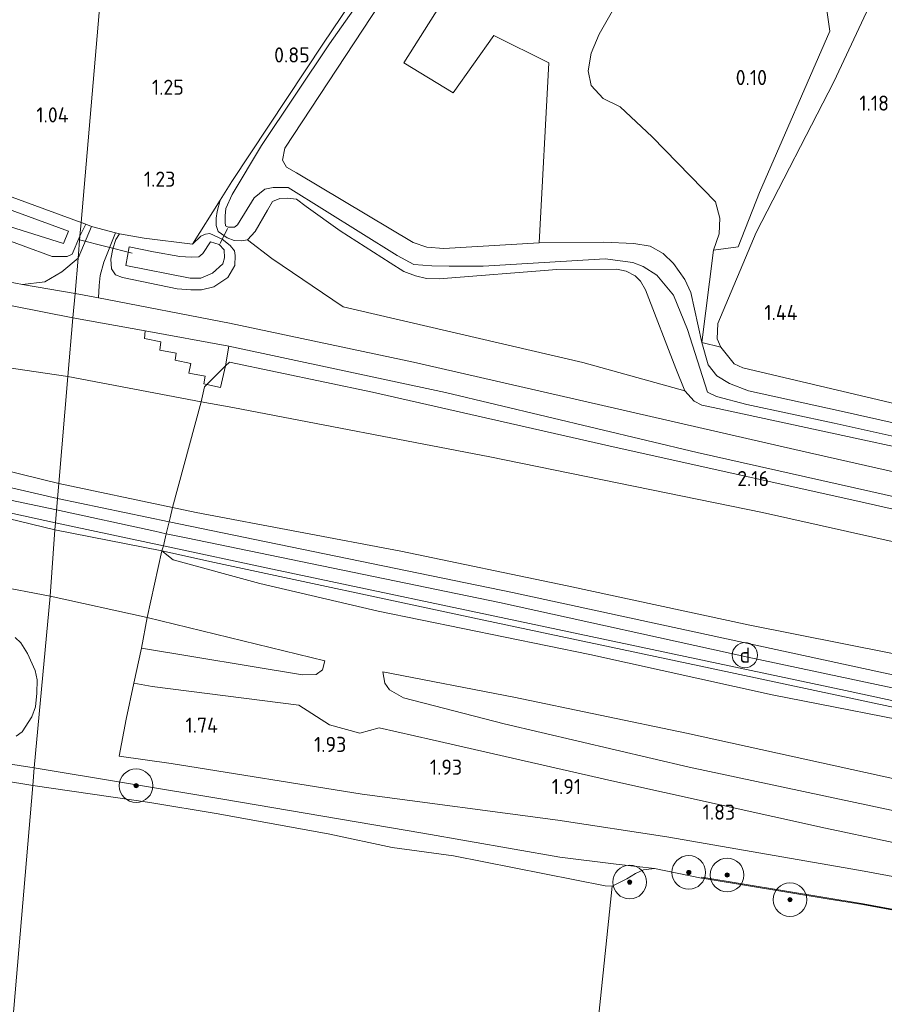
# Model space of a CAD drawing. Extents: x 126429 to 133038, y 413091 to 414846.
# Tile 135 of 256: x 128714 to 128817, y 413441 to 413558. Entities that reach past the tile are written whole.
import ezdxf
from ezdxf.enums import TextEntityAlignment as Align
from ezdxf.lldxf.tags import DXFTag

# ---------------------------------------------------------------- set-up
doc = ezdxf.new("R2010")
doc.units = 0
for name, color, linetype, lineweight in [('B-ME-BC-BETONVORM-GV', 50, 'Continuous', 18), ('B-ME-GR-BOOM-S', 90, 'Continuous', 25), ('B-ME-GR-BOUWLAND_AKKERBOUW-GV', 80, 'Continuous', 13), ('B-ME-GR-GRAS-GV', 60, 'Continuous', 13), ('B-ME-GR-RIET-GV', 120, 'Continuous', 13), ('B-ME-GW-TALUD_KRUIN-G', 90, 'Continuous', 18), ('B-ME-GW-TALUD_TEEN-G', 90, 'Continuous', 18), ('B-ME-IE-MEUBILAIR_DIJKPAAL-S', 7, 'Continuous', 25), ('B-ME-IE-TERREINAFSCHEIDING_DOORGANG-G', 210, 'Continuous', 18), ('B-ME-IE-TERREINAFSCHEIDING_KUNSTMATIG_HEKWERK-G', 20, 'IE-TERREINAFSCHEIDING-KUNSTMATIG', 18), ('B-ME-KW-KUNSTWERK_DUIKER-G', 170, 'Continuous', 18), ('B-ME-OB-BEKLEDING_STORTSTEEN-GV', 30, 'Continuous', 18), ('B-ME-OB-BESCHOEIING-GV', 7, 'Continuous', 18), ('B-ME-OB-OEVERVOORZIENING-G', 7, 'Continuous', 18), ('B-ME-OG-HOOGTEPUNT-S', 7, 'Continuous', 25), ('B-ME-OG-TERREIN_GROEN-GV', 7, 'Continuous', 18), ('B-ME-OG-WATER_KANAAL-GV', 120, 'Continuous', 18), ('B-ME-OG-WATER_RIVIER-GV', 130, 'Continuous', 18), ('B-ME-OG-WATER_SLOOT-G', 120, 'Continuous', 18), ('B-ME-OG-WATER_SLOOT-GV', 120, 'Continuous', 18), ('B-ME-VH-ONVERHARD-GV', 252, 'Continuous', 18), ('B-ME-VH-VERHARDING_ASFALT-GV', 252, 'Continuous', 18), ('B-ME-VH-VERHARDING_HALFVERHARDING-GV', 252, 'Continuous', 18), ('B-ME-WH-WINTERBED-G', 150, 'WH-WINTERBED', 18)]:
    doc.layers.add(name, color=color, linetype=linetype, lineweight=lineweight)
doc.styles.add('NLCS-ISO', font='NLCS-ISO.ttf')
doc.styles.add('NLCS-ISO-ANNOTATIVE-T18', font='NLCS-ISO.ttf', dxfattribs={"height": 1.8})
doc.styles.get("Standard").update_dxf_attribs({"font": 'arial.ttf'})
doc.linetypes.add('IE-TERREINAFSCHEIDING-KUNSTMATIG', pattern='A,4,[82,NLCS.SHX,S=0.75,R=90,X=0,Y=0],4,-2', length=10)
tags = doc.linetypes.add('WH-WINTERBED', pattern='A,6,-3.5,["WB",Standard,S=1.8,R=0,X=-1.5,Y=-0.9],-3.5,6,-3.5,6,-3.5,6,-3.5,6,-3.5', length=51).pattern_tags.tags
tags[6] = DXFTag(74, 10)

# ---------------------------------------------------------------- blocks, each defined once
blk = doc.blocks.new('SAL-HOOGTELABEL-SO')
at = {"color": 0, "linetype": 'ByBlock', "lineweight": -2, "style": 'NLCS-ISO-ANNOTATIVE-T18'}
blk.add_attdef('HOOGTE', text='', height=1.8, dxfattribs=at).set_placement((2.79, 0), align=Align.RIGHT)
blk = doc.blocks.new('SGR-BOOM_01-SO')
at = {"linetype": 'ByBlock', "lineweight": 18}
h = blk.add_hatch(color=0, dxfattribs=at)
h.dxf.hatch_style = 1
edge = h.paths.add_edge_path()
edge.add_arc((0, 0), 0.25, 0, 360)
at = {"color": 0, "linetype": 'ByBlock', "lineweight": 18}
for radius in [2, 0.25]:
    blk.add_circle((0, 0), radius, dxfattribs=at)
blk = doc.blocks.new('SIE-DIJKPAAL-SO')
at = {"color": 0, "linetype": 'ByBlock', "lineweight": 18}
blk.add_circle((0, 0), 1.5, dxfattribs=at)
at = {"color": 0, "linetype": 'ByBlock', "lineweight": 18, "style": 'NLCS-ISO'}
blk.add_text('d', height=1.8, dxfattribs=at).set_placement((0, 0), align=Align.MIDDLE_CENTER)

msp = doc.modelspace()

# ---------------------------------------------------------------- linework, layer by layer
at = {"layer": 'B-ME-BC-BETONVORM-GV'}
for points in [[(128738.372, 413516.762, 2.211), (128736.125, 413514.542, 2.336), (128735.777, 413514.628, 2.281), (128735.947, 413515.529, 2.301), (128734.015, 413515.901, 2.285), (128734.219, 413517.035, 2.277), (128732.37, 413517.443, 2.268), (128732.506, 413518.257, 2.252), (128730.533, 413518.638, 2.244), (128730.667, 413519.622, 2.145), (128728.71, 413520.025, 2.141), (128728.819, 413520.92, 1.959), (128738.75, 413519.108, 1.971)], [(128738.372, 413516.762, 2.211), (128737.762, 413514.172, 2.305), (128736.125, 413514.542, 2.336)]]:
    msp.add_polyline3d(points, close=True, dxfattribs=at)
at = {"layer": 'B-ME-GR-BOUWLAND_AKKERBOUW-GV'}
for points in [[(128735.333, 413698.934, 0.764), (128721.193, 413533.822, 0.994), (128697.185, 413542.604, 0.988), (128684.819, 413547.552, 0.776), (128675.397, 413550.766, 0.801), (128662.73, 413554.099, 0.826), (128654.272, 413556.423, 0.776), (128653.199, 413557.063, 0.738), (128655.253, 413568.497, 0.626)], [(128884.758, 413496.948, 1.067), (128873.766, 413499.24, 1.359), (128850.218, 413504.825, 1.415), (128820.857, 413511.578, 1.44), (128799.843, 413516.527, 1.407), (128798.81, 413517.002, 1.325), (128797.245, 413518.963, 1.102), (128796.817, 413519.965, 1.09), (128796.87, 413521.816, 1.127), (128801.428, 413532.603, 0.977), (128810.68, 413550.538, 0.752), (128816.354, 413562.658, 0.752)]]:
    msp.add_polyline3d(points, dxfattribs=at)
msp.add_polyline3d([(128737.707, 413536.447, 0.987), (128734.435, 413531.237, 1.122), (128728.696, 413531.96, 1.147), (128725.742, 413532.451, 1.234), (128725.277, 413532.576, 1.268), (128722.431, 413533.342, 1.377), (128721.754, 413533.615, 1.152), (128721.193, 413533.822, 0.994), (128735.333, 413698.934, 0.764), (128761.408, 413693.33, 1.087), (128763.615, 413692.847, 1.093), (128777.942, 413689.756, 0.684), (128779.076, 413678.89, 0.772), (128781.977, 413662.441, 0.609), (128784.249, 413654.992, 0.584), (128785.43, 413652.801, 0.609), (128789.29, 413645.002, 0.634), (128792.28, 413641.314, 0.572), (128796.451, 413635.51, 0.634), (128786.597, 413615.775, 0.534), (128774.948, 413594.492, 0.472), (128762.527, 413573.74, 0.609), (128749.991, 413555.147, 0.672), (128739.115, 413538.689, 0.959)], close=True, dxfattribs=at)
at = {"layer": 'B-ME-GR-GRAS-GV'}
for points in [[(128828.065, 413504.947, 1.697), (128803.858, 413510.185, 1.659), (128796.318, 413511.797, 1.684), (128794.982, 413512.09, 1.659), (128794.081, 413512.547, 1.597), (128792.975, 413513.771, 1.572), (128791.91, 413516.44, 1.472), (128788.297, 413525.805, 1.147), (128787.693, 413526.838, 1.097), (128787.051, 413527.465, 1.047), (128786.001, 413528.003, 1.072), (128784.892, 413528.263, 0.934), (128777.735, 413528.215, 0.847), (128763.774, 413527.094, 1.347), (128762.253, 413527.138, 1.384), (128760.942, 413527.455, 1.384), (128759.562, 413527.977, 1.422), (128757.917, 413529.014, 1.409), (128751.988, 413532.812, 1.234), (128747.935, 413535.695, 1.159), (128746.793, 413536.565, 1.097), (128745.756, 413536.696, 1.059), (128744.816, 413536.647, 1.047), (128743.944, 413536.317, 1.022), (128743.355, 413535.268, 1.159), (128741.887, 413532.722, 1.272), (128740.971, 413531.759, 1.284), (128740.282, 413531.627, 1.147), (128739.369, 413531.653, 1.097), (128738.542, 413531.981, 0.897), (128737.473, 413532.748, 0.859), (128737.24, 413533.465, 0.834), (128737.239, 413534.328, 0.847), (128737.363, 413535.111, 0.972), (128737.707, 413536.447, 0.987), (128739.115, 413538.689, 0.959), (128749.991, 413555.147, 0.672), (128762.527, 413573.74, 0.609)], [(128655.253, 413568.497, 0.626), (128653.199, 413557.063, 0.738), (128654.272, 413556.423, 0.776), (128662.73, 413554.099, 0.826), (128675.397, 413550.766, 0.801), (128684.819, 413547.552, 0.776), (128697.185, 413542.604, 0.988), (128721.193, 413533.822, 0.994), (128721.052, 413532.177, 1.214), (128720.126, 413530.062, 1.389), (128719.534, 413529.775, 1.439), (128717.758, 413529.775, 1.539), (128710.802, 413532.284, 1.352), (128696.726, 413537.764, 1.064), (128684.045, 413543.228, 0.964), (128681.438, 413544.344, 0.939), (128676.272, 413545.583, 0.989), (128671.58, 413546.867, 0.988), (128665.996, 413548.575, 0.863), (128655.262, 413551.168, 0.913), (128641.89, 413554.648, 0.876), (128632.153, 413557.516, 0.788), (128623.191, 413559.981, 0.763)], [(128760.698, 413569.251, 0.309), (128750.724, 413555.05, 0.309), (128742.638, 413542.977, 0.309), (128739.147, 413537.14, 0.309), (128738.388, 413535.462, 0.309), (128738.338, 413534.601, 0.309), (128738.317, 413533.865, 0.309), (128738.354, 413533.408, 0.309), (128738.68, 413533.271, 0.309), (128739.441, 413533.249, 0.309), (128739.779, 413533.544, 0.309), (128741.749, 413536.761, 0.309), (128743.022, 413537.79, 0.309), (128744.017, 413537.989, 0.309), (128744.905, 413537.989, 0.309), (128745.793, 413537.964, 0.309), (128758.779, 413529.877, 0.309), (128760.753, 413528.83, 0.309), (128762.879, 413528.642, 0.309), (128764.959, 413528.608, 0.309), (128768.993, 413528.619, 0.309), (128783.506, 413529.47, 0.309), (128786.793, 413529.071, 0.309), (128787.996, 413528.58, 0.309), (128789.616, 413527.544, 0.309), (128791.602, 413525.152, 0.309), (128793.261, 413521.07, 0.309), (128795.661, 413513.643, 0.309), (128796.711, 413513.105, 0.309), (128800.337, 413512.164, 0.309), (128810.727, 413509.937, 0.309), (128822.828, 413507.254, 0.309)], [(128712.672, 413533.349, -0.433), (128719.109, 413531.312, -0.433), (128719.684, 413532.767, -0.433), (128708.51, 413536.843, -0.433)], [(128833.529, 413500.572, 1.84), (128807.801, 413506.413, 1.774), (128806.042, 413506.814, 1.774), (128783.218, 413512.027, 1.774), (128760.71, 413517.216, 1.774), (128738.833, 413521.851, 1.807), (128723.257, 413524.832, 1.927), (128723.332, 413526.304, 1.922), (128723.468, 413527.493, 1.809), (128723.895, 413529.104, 1.609), (128725.277, 413532.576, 1.268), (128725.742, 413532.451, 1.234), (128725.317, 413531.778, 1.347), (128724.981, 413530.697, 1.447), (128724.743, 413529.46, 1.509), (128724.81, 413528.291, 1.634), (128725.298, 413527.592, 1.684), (128726.1, 413527.265, 1.659), (128732.608, 413525.936, 1.572), (128734.228, 413525.813, 1.547), (128735.497, 413525.802, 1.597), (128736.979, 413526.165, 1.572), (128738.634, 413527.259, 1.534), (128739.462, 413528.682, 1.409), (128739.497, 413529.899, 1.184), (128739.411, 413530.459, 1.097), (128738.921, 413531.057, 0.984), (128737.979, 413531.82, 0.834), (128736.501, 413532.497, 0.759), (128735.966, 413532.411, 1.009), (128735.427, 413532.198, 1.084), (128734.435, 413531.237, 1.122), (128737.707, 413536.447, 0.987), (128737.363, 413535.111, 0.972), (128737.239, 413534.328, 0.847), (128737.24, 413533.465, 0.834), (128737.473, 413532.748, 0.859), (128738.542, 413531.981, 0.897), (128739.369, 413531.653, 1.097), (128740.282, 413531.627, 1.147), (128740.971, 413531.759, 1.284), (128743.856, 413529.511, 1.447), (128752.343, 413523.761, 1.572), (128780.829, 413517.167, 1.572), (128792.975, 413513.771, 1.572), (128794.081, 413512.547, 1.597), (128794.982, 413512.09, 1.659), (128796.318, 413511.797, 1.684), (128803.858, 413510.185, 1.659), (128828.065, 413504.947, 1.697)], [(128710.802, 413532.284, 1.352), (128717.758, 413529.775, 1.539), (128719.534, 413529.775, 1.439), (128720.126, 413530.062, 1.389), (128721.052, 413532.177, 1.214), (128720.829, 413529.571, 1.495), (128718.894, 413527.933, 1.729), (128716.882, 413526.759, 1.778), (128714.245, 413526.424, 1.908), (128701.722, 413528.816, 1.979)], [(128706.15, 413525.234, 2.058), (128720.222, 413522.488, 1.949), (128719.623, 413515.486, 2.623), (128695.348, 413519.067, 2.712)], [(128899.066, 413481.816, 1.988), (128875.2, 413486.866, 1.984), (128842.421, 413494.135, 2.087), (128814.403, 413500.478, 2.206), (128783.933, 413507.255, 2.206), (128755.842, 413513.615, 2.215), (128738.824, 413517.209, 2.186), (128738.372, 413516.762, 2.211), (128738.75, 413519.108, 1.971), (128764.51, 413513.574, 1.963), (128794.43, 413506.473, 2.029), (128827.959, 413498.909, 1.996), (128856.587, 413492.598, 1.939), (128887.601, 413485.884, 1.889)], [(128850.932, 413502.538, 0.309), (128811.554, 413511.359, 0.309), (128800.537, 413513.807, 0.309), (128798.278, 413514.659, 0.309), (128796.782, 413515.59, 0.309), (128795.753, 413516.863, 0.309), (128794.993, 413519.549, 0.309), (128797.245, 413518.963, 1.102), (128798.81, 413517.002, 1.325), (128799.843, 413516.527, 1.407), (128820.857, 413511.578, 1.44)], [(128903.488, 413477.176, 2.211), (128870.829, 413484.354, 2.202), (128839.236, 413491.05, 2.314), (128802.196, 413499.338, 2.318), (128769.797, 413505.946, 2.293), (128739.213, 413511.803, 2.659), (128735.451, 413512.496, 2.628), (128735.863, 413514.283, 2.351), (128736.125, 413514.542, 2.336), (128737.762, 413514.172, 2.305), (128738.372, 413516.762, 2.211), (128738.824, 413517.209, 2.186), (128755.842, 413513.615, 2.215), (128783.933, 413507.255, 2.206), (128814.403, 413500.478, 2.206), (128842.421, 413494.135, 2.087), (128875.2, 413486.866, 1.984), (128899.066, 413481.816, 1.988)], [(128898.526, 413465.217, 5.831), (128873.329, 413470.505, 5.892), (128847.462, 413476.069, 5.833), (128822.848, 413481.531, 5.975), (128800.683, 413485.914, 6.154), (128778.994, 413490.602, 6.117), (128759.194, 413494.716, 6.043), (128734.876, 413499.322, 6.17), (128732.069, 413499.913, 6.17), (128735.451, 413512.496, 2.628), (128739.213, 413511.803, 2.659), (128769.797, 413505.946, 2.293), (128802.196, 413499.338, 2.318), (128839.236, 413491.05, 2.314), (128870.829, 413484.354, 2.202), (128903.488, 413477.176, 2.211)], [(128698.326, 413507.718, 5.984), (128718.533, 413502.761, 6.169), (128718.381, 413500.985, 6.239), (128704.502, 413504.183, 6.16)], [(128700.899, 413501.874, 6.099), (128718.134, 413498.107, 6.206), (128718.0653, 413497.2455, 6.206), (128709.6897, 413499.2646, 6.3605)], [(128709.6897, 413499.2646, 6.3605), (128718.0653, 413497.2455, 6.206), (128717.531, 413489.364, 3.536), (128710.868, 413490.622, 3.386)], [(128912.91, 413460.022, 6.166), (128874.603, 413467.866, 6.133), (128842.721, 413474.584, 6.216), (128808.55, 413482.007, 6.253), (128772.466, 413489.795, 6.339), (128741.835, 413496.093, 6.323), (128731.666, 413498.214, 6.287), (128731.783, 413498.683, 6.249), (128732.069, 413499.913, 6.17), (128734.876, 413499.322, 6.17), (128759.194, 413494.716, 6.043), (128778.994, 413490.602, 6.117), (128800.683, 413485.914, 6.154), (128822.848, 413481.531, 5.975), (128847.462, 413476.069, 5.833), (128873.329, 413470.505, 5.892), (128898.526, 413465.217, 5.831)], [(128839.652, 413455.422, 1.712), (128809.67, 413461.763, 1.946), (128784.292, 413467.397, 2.045), (128762.918, 413472.28, 2.074), (128756.626, 413473.714, 2.063), (128754.319, 413473.088, 2.059), (128750.719, 413474.062, 2.054), (128747.09, 413476.402, 2.082), (128729.645, 413478.633, 1.878), (128727.465, 413479.032, 1.853), (128728.364, 413483.166, 3.073), (128747.505, 413480.002, 3.461), (128749.156, 413480.056, 3.311), (128749.883, 413480.619, 3.361), (128750.1557, 413481.6921, 3.4738), (128729.054, 413486.851, 3.536), (128730.805, 413494.742, 6.303), (128732.13, 413493.703, 6.149), (128742.427, 413490.895, 6.036), (128756.516, 413487.572, 5.874), (128781.651, 413482.432, 5.924), (128803.354, 413477.622, 5.886), (128823.979, 413473.575, 5.899)], [(128882.599, 413462.473, 6.175), (128854.554, 413468.31, 6.278), (128826.786, 413474.223, 6.253), (128795.987, 413480.796, 6.335), (128767.771, 413486.776, 6.389), (128737.057, 413493.376, 6.327), (128730.805, 413494.742, 6.303), (128730.977, 413495.365, 6.244), (128743.948, 413492.596, 6.282), (128776.576, 413485.688, 6.257), (128812.082, 413478.158, 6.232), (128846.742, 413470.656, 6.228), (128879.204, 413463.633, 6.129), (128912.689, 413456.717, 6.026)], [(128893.077, 413458.957, 5.824), (128872.374, 413462.934, 5.824), (128846.982, 413468.629, 5.924), (128823.979, 413473.575, 5.899), (128803.354, 413477.622, 5.886), (128781.651, 413482.432, 5.924), (128756.516, 413487.572, 5.874), (128742.427, 413490.895, 6.036), (128732.13, 413493.703, 6.149), (128730.805, 413494.742, 6.303), (128737.057, 413493.376, 6.327), (128767.771, 413486.776, 6.389), (128795.987, 413480.796, 6.335), (128826.786, 413474.223, 6.253), (128854.554, 413468.31, 6.278), (128882.599, 413462.473, 6.175)], [(128710.868, 413490.622, 3.386), (128717.531, 413489.364, 3.536), (128715.624, 413468.934, 1.437), (128705.923, 413470.45, 1.511)], [(128830.664, 413449.74, 0.786), (128814.157, 413452.78, 0.786), (128794.965, 413455.94, 0.711), (128794.948, 413455.841, 0.7), (128789.358, 413456.993, 0.7), (128785.145, 413457.455, 1.341), (128784.814, 413457.492, 1.341), (128778.12, 413458.325, 1.419), (128761.82, 413461.173, 1.439), (128738.031, 413465.223, 1.444), (128715.624, 413468.934, 1.437), (128717.531, 413489.364, 3.536), (128729.054, 413486.851, 3.536), (128728.364, 413483.166, 3.073), (128727.465, 413479.032, 1.853), (128726.534, 413474.739, 1.593), (128725.703, 413470.325, 1.585), (128731.91, 413469.454, 1.49), (128754.621, 413465.801, 1.931), (128777.849, 413462.733, 1.737), (128790.826, 413460.755, 1.49), (128813.854, 413456.74, 1.564), (128839.977, 413451.887, 1.551)], [(128713.3401, 413484.4586, 3.036), (128714.0329, 413483.8338, 2.9505), (128714.8029, 413482.5664, 2.865), (128715.7393, 413480.5408, 2.713), (128715.9517, 413479.4143, 2.6465), (128715.9231, 413477.8335, 2.39), (128715.7708, 413476.1943, 2.2), (128715.3362, 413475.0219, 2.086), (128714.175, 413473.2357, 1.9625), (128713.4549, 413472.7108, 1.877)], [(128713.4549, 413472.7108, 1.877), (128714.175, 413473.2357, 1.9625), (128715.3362, 413475.0219, 2.086), (128715.7708, 413476.1943, 2.2), (128715.9231, 413477.8335, 2.39), (128715.9517, 413479.4143, 2.6465), (128715.7393, 413480.5408, 2.713), (128714.8029, 413482.5664, 2.865), (128714.0329, 413483.8338, 2.9505), (128713.3401, 413484.4586, 3.036)], [(128879.856, 413449.479, 2.548), (128849.323, 413456.789, 2.924), (128820.662, 413463.246, 2.995), (128793.49, 413469.035, 2.896), (128771.481, 413474.18, 2.932), (128759.527, 413477.294, 3.111), (128757.843, 413478.234, 3.161), (128757.287, 413479.037, 3.299), (128757.069, 413480.356, 3.411), (128772.62, 413477.345, 3.286), (128793.152, 413473.087, 3.344), (128818.044, 413467.611, 3.344), (128840.166, 413462.782, 3.509), (128871.463, 413456.041, 3.244), (128896.486, 413450.543, 3.087)], [(128896.486, 413450.543, 3.087), (128871.463, 413456.041, 3.244), (128840.166, 413462.782, 3.509), (128818.044, 413467.611, 3.344), (128793.152, 413473.087, 3.344), (128772.62, 413477.345, 3.286), (128757.069, 413480.356, 3.411), (128757.287, 413479.037, 3.299), (128757.843, 413478.234, 3.161), (128759.527, 413477.294, 3.111), (128771.481, 413474.18, 2.932), (128793.49, 413469.035, 2.896), (128820.662, 413463.246, 2.995), (128849.323, 413456.789, 2.924), (128879.856, 413449.479, 2.548)], [(128888.683, 413440.876, 1.391), (128862.693, 413446.741, 1.44), (128839.977, 413451.887, 1.551), (128813.854, 413456.74, 1.564), (128790.826, 413460.755, 1.49), (128777.849, 413462.733, 1.737), (128754.621, 413465.801, 1.931), (128731.91, 413469.454, 1.49), (128725.703, 413470.325, 1.585), (128726.534, 413474.739, 1.593), (128727.465, 413479.032, 1.853), (128729.645, 413478.633, 1.878), (128747.09, 413476.402, 2.082), (128750.719, 413474.062, 2.054), (128754.319, 413473.088, 2.059), (128756.626, 413473.714, 2.063), (128762.918, 413472.28, 2.074), (128784.292, 413467.397, 2.045), (128809.67, 413461.763, 1.946), (128839.652, 413455.422, 1.712), (128864.515, 413450.195, 1.634), (128887.54, 413444.876, 1.527)]]:
    msp.add_polyline3d(points, dxfattribs=at)
for points in [[(128719.623, 413515.486, 2.623), (128718.533, 413502.761, 6.169), (128698.326, 413507.718, 5.984), (128670.726, 413513.865, 5.779), (128640.621, 413521.225, 5.613), (128614.618, 413528.047, 5.69), (128586.617, 413534.893, 5.637), (128558.694, 413541.757, 5.782), (128565.045, 413540.83, 5.614), (128592.916, 413537.787, 4.569), (128624.435, 413532.564, 3.581), (128648.239, 413528.004, 3.089), (128666.119, 413524.168, 2.902), (128679.445, 413521.924, 2.941), (128695.348, 413519.067, 2.712)], [(128722.431, 413533.342, 1.377), (128720.829, 413529.571, 1.495), (128721.052, 413532.177, 1.214), (128721.754, 413533.615, 1.152)], [(128721.754, 413533.615, 1.152), (128721.052, 413532.177, 1.214), (128721.193, 413533.822, 0.994)], [(128737.979, 413531.82, 0.834), (128738.921, 413531.057, 0.984), (128739.411, 413530.459, 1.097), (128739.497, 413529.899, 1.184), (128739.462, 413528.682, 1.409), (128738.634, 413527.259, 1.534), (128736.979, 413526.165, 1.572), (128735.497, 413525.802, 1.597), (128734.228, 413525.813, 1.547), (128732.608, 413525.936, 1.572), (128726.1, 413527.265, 1.659), (128725.298, 413527.592, 1.684), (128724.81, 413528.291, 1.634), (128724.743, 413529.46, 1.509), (128724.981, 413530.697, 1.447), (128725.317, 413531.778, 1.347), (128725.742, 413532.451, 1.234), (128728.696, 413531.96, 1.147), (128734.435, 413531.237, 1.122), (128735.427, 413532.198, 1.084), (128735.966, 413532.411, 1.009), (128736.501, 413532.497, 0.759)], [(128736.575, 413531.53, 0.009), (128735.671, 413530.11, 0.009), (128735.178, 413529.718, 0.009), (128734.289, 413529.668, 0.009), (128732.922, 413529.783, 0.009), (128729.791, 413530.305, 0.009), (128726.89, 413530.896, 0.009), (128726.497, 413528.7, 0.009), (128734.166, 413527.185, 0.009), (128735.41, 413527.2, 0.009), (128736.797, 413527.794, 0.009), (128738.022, 413528.901, 0.009), (128738.22, 413529.606, 0.009), (128738.196, 413530.545, 0.009), (128737.606, 413531.196, 0.009)], [(128735.863, 413514.283, 2.351), (128735.451, 413512.496, 2.628), (128719.623, 413515.486, 2.623), (128720.222, 413522.488, 1.949), (128728.819, 413520.92, 1.959), (128728.71, 413520.025, 2.141), (128730.667, 413519.622, 2.145), (128730.533, 413518.638, 2.244), (128732.506, 413518.257, 2.252), (128732.37, 413517.443, 2.268), (128734.219, 413517.035, 2.277), (128734.015, 413515.901, 2.285), (128735.947, 413515.529, 2.301), (128735.777, 413514.628, 2.281), (128736.125, 413514.542, 2.336)], [(128735.451, 413512.496, 2.628), (128732.069, 413499.913, 6.17), (128718.533, 413502.761, 6.169), (128719.623, 413515.486, 2.623)], [(128731.783, 413498.683, 6.249), (128731.666, 413498.214, 6.287), (128718.381, 413500.985, 6.239), (128718.533, 413502.761, 6.169), (128732.069, 413499.913, 6.17)], [(128730.977, 413495.365, 6.244), (128730.805, 413494.742, 6.303), (128718.0653, 413497.2455, 6.206), (128718.134, 413498.107, 6.206)], [(128730.805, 413494.742, 6.303), (128729.054, 413486.851, 3.536), (128717.531, 413489.364, 3.536), (128718.0653, 413497.2455, 6.206)], [(128749.156, 413480.056, 3.311), (128747.505, 413480.002, 3.461), (128728.364, 413483.166, 3.073), (128729.054, 413486.851, 3.536), (128750.1557, 413481.6921, 3.4738), (128749.883, 413480.619, 3.361)]]:
    msp.add_polyline3d(points, close=True, dxfattribs=at)
at = {"layer": 'B-ME-GR-RIET-GV'}
for points in [[(128786.005, 413561.882, 0.247), (128782.797, 413556.215, 0.247), (128781.819, 413553.959, 0.247), (128781.454, 413551.864, 0.247), (128781.809, 413550.103, 0.247), (128783.262, 413548.564, 0.247), (128785.288, 413547.567, 0.247), (128789.068, 413544.008, 0.259), (128796.61, 413536.281, 0.247), (128797.111, 413534.312, 0.247), (128797.058, 413532.462, 0.247), (128796.367, 413530.503, 0.247), (128794.993, 413519.549, 0.309), (128793.692, 413525.473, 0.309), (128792.951, 413527.042, 0.309), (128791.635, 413528.932, 0.309), (128790.375, 413530.135, 0.309), (128788.852, 413530.991, 0.309), (128786.908, 413531.326, 0.309), (128783.309, 413531.455, 0.309), (128775.645, 413531.396, 0.309), (128776.792, 413552.781, 0.309), (128770.243, 413556.062, 0.309), (128765.438, 413549.247, 0.309), (128759.546, 413552.808, 0.309), (128768.647, 413567.208, 0.309)], [(128816.354, 413562.658, 0.752), (128810.68, 413550.538, 0.752), (128801.428, 413532.603, 0.977), (128796.87, 413521.816, 1.127), (128796.817, 413519.965, 1.09), (128797.245, 413518.963, 1.102), (128794.993, 413519.549, 0.309), (128796.367, 413530.503, 0.247), (128799.304, 413530.93, 0.247), (128801.834, 413537.381, 0.247), (128810.202, 413556.558, 0.247), (128809.023, 413564.884, 0.247)]]:
    msp.add_polyline3d(points, dxfattribs=at)
at = {"layer": 'B-ME-GW-TALUD_KRUIN-G'}
for points in [[(128797.245, 413518.963, 1.102), (128796.817, 413519.965, 1.09), (128796.87, 413521.816, 1.127), (128801.428, 413532.603, 0.977), (128810.68, 413550.538, 0.752), (128816.354, 413562.658, 0.752)], [(128531.7413, 413544.8617, 6.1748), (128533.9152, 413544.5796, 6.1748), (128535.216, 413544.5002, 6.115), (128537.7559, 413543.796, 6.169), (128541.7425, 413541.8154, 6.079), (128548.4615, 413539.1222, 6.041), (128554.9948, 413537.0432, 6.003), (128562.8078, 413535.0021, 5.876), (128571.0825, 413532.6563, 5.8675), (128584.1676, 413529.2748, 5.9185), (128597.9381, 413525.7199, 5.927), (128611.5802, 413522.2511, 5.944), (128624.3992, 413519.0153, 5.944), (128633.9934, 413516.4799, 5.9185), (128644.2516, 413513.8139, 5.893), (128657.4451, 413510.8393, 5.9695), (128669.846, 413507.9957, 6.1225), (128681.9687, 413505.3028, 6.199), (128696.7256, 413501.9594, 6.2075), (128709.6897, 413499.2646, 6.3605), (128718.0653, 413497.2455, 6.206)], [(128718.533, 413502.761, 6.169), (128698.326, 413507.718, 5.984), (128670.726, 413513.865, 5.779), (128640.621, 413521.225, 5.613), (128614.618, 413528.047, 5.69), (128586.617, 413534.893, 5.637), (128558.694, 413541.757, 5.782)], [(128718.533, 413502.761, 6.169), (128732.069, 413499.913, 6.17), (128734.876, 413499.322, 6.17), (128759.194, 413494.716, 6.043), (128778.994, 413490.602, 6.117), (128800.683, 413485.914, 6.154), (128822.848, 413481.531, 5.975), (128847.462, 413476.069, 5.833), (128873.329, 413470.505, 5.892), (128898.526, 413465.217, 5.831), (128927.902, 413459.323, 5.548), (128957.722, 413452.913, 5.628), (128984.74, 413446.832, 5.993), (129014.278, 413440.851, 5.915), (129046.47, 413434.083, 6.01), (129060.394, 413431.341, 6.047)], [(128718.0653, 413497.2455, 6.206), (128730.805, 413494.742, 6.303)], [(129059.754, 413425.421, 6.005), (129038.457, 413429.406, 5.955), (129029.677, 413431.048, 5.886), (129018.001, 413433.274, 5.874), (128999.861, 413437.221, 5.949), (128979.282, 413441.292, 5.861), (128960.219, 413445.195, 5.811), (128939.672, 413449.482, 5.761), (128914.458, 413454.496, 5.749), (128893.077, 413458.957, 5.824), (128872.374, 413462.934, 5.824), (128846.982, 413468.629, 5.924), (128823.979, 413473.575, 5.899), (128803.354, 413477.622, 5.886), (128781.651, 413482.432, 5.924), (128756.516, 413487.572, 5.874), (128742.427, 413490.895, 6.036), (128732.13, 413493.703, 6.149), (128730.805, 413494.742, 6.303)], [(128581.718, 413491.653, 1.933), (128620.429, 413485.765, 2.044), (128641.373, 413482.539, 2.04), (128646.633, 413481.287, 2.04), (128651.644, 413479.322, 1.886), (128654.478, 413477.611, 1.455), (128660.731, 413476.736, 1.443), (128668.106, 413475.705, 1.43), (128685.88, 413473.436, 1.469), (128700.9825, 413471.186, 1.5006), (128705.923, 413470.45, 1.511), (128715.624, 413468.934, 1.437)], [(128713.4549, 413472.7108, 1.877), (128714.175, 413473.2357, 1.9625), (128715.3362, 413475.0219, 2.086), (128715.7708, 413476.1943, 2.2), (128715.9231, 413477.8335, 2.39), (128715.9517, 413479.4143, 2.6465), (128715.7393, 413480.5408, 2.713), (128714.8029, 413482.5664, 2.865), (128714.0329, 413483.8338, 2.9505), (128713.3401, 413484.4586, 3.036)], [(128750.1557, 413481.6921, 3.4738), (128749.883, 413480.619, 3.361), (128749.156, 413480.056, 3.311), (128747.505, 413480.002, 3.461), (128728.364, 413483.166, 3.073)], [(128759.527, 413477.294, 3.111), (128757.843, 413478.234, 3.161), (128757.287, 413479.037, 3.299), (128757.069, 413480.356, 3.411)], [(128759.527, 413477.294, 3.111), (128771.481, 413474.18, 2.932), (128793.49, 413469.035, 2.896), (128820.662, 413463.246, 2.995), (128849.323, 413456.789, 2.924), (128879.856, 413449.479, 2.548), (128910.935, 413443.486, 2.712), (128940.054, 413438.321, 3.087), (128971.593, 413431.817, 3.329), (129001.553, 413426.134, 3.399), (129030.097, 413420.433, 3.627), (129058.646, 413414.929, 3.456)], [(128715.624, 413468.934, 1.437), (128738.031, 413465.223, 1.444), (128761.82, 413461.173, 1.439), (128778.12, 413458.325, 1.419), (128784.814, 413457.492, 1.341), (128785.145, 413457.455, 1.341), (128789.358, 413456.993, 0.7)]]:
    msp.add_polyline3d(points, dxfattribs=at)
at = {"layer": 'B-ME-GW-TALUD_TEEN-G'}
for points in [[(128786.005, 413561.882, 0.247), (128782.797, 413556.215, 0.247), (128781.819, 413553.959, 0.247), (128781.454, 413551.864, 0.247), (128781.809, 413550.103, 0.247), (128783.262, 413548.564, 0.247), (128785.288, 413547.567, 0.247), (128789.068, 413544.008, 0.259), (128796.61, 413536.281, 0.247), (128797.111, 413534.312, 0.247), (128797.058, 413532.462, 0.247), (128796.367, 413530.503, 0.247), (128794.993, 413519.549, 0.309)], [(128592.916, 413537.787, 4.569), (128624.435, 413532.564, 3.581), (128648.239, 413528.004, 3.089), (128666.119, 413524.168, 2.902), (128679.445, 413521.924, 2.941), (128695.348, 413519.067, 2.712), (128719.623, 413515.486, 2.623)], [(128597.078, 413517.263, 2.461), (128614.774, 413513.253, 2.348), (128630.053, 413509.007, 2.236), (128658.54, 413502.606, 2.673), (128670.569, 413500.052, 2.973), (128685.106, 413496.463, 3.223), (128698.214, 413493.498, 3.248), (128710.868, 413490.622, 3.386), (128717.531, 413489.364, 3.536)], [(129061.663, 413443.535, 1.926), (129028.803, 413450.175, 2.034), (129007.242, 413454.459, 2.258), (128987.037, 413458.305, 2.307), (128965.036, 413463.292, 2.182), (128943.502, 413468.205, 2.219), (128923.461, 413472.73, 2.221), (128903.488, 413477.176, 2.211), (128870.829, 413484.354, 2.202), (128839.236, 413491.05, 2.314), (128802.196, 413499.338, 2.318), (128769.797, 413505.946, 2.293), (128739.213, 413511.803, 2.659), (128735.451, 413512.496, 2.628), (128719.623, 413515.486, 2.623)], [(128750.1557, 413481.6921, 3.4738), (128729.054, 413486.851, 3.536), (128717.531, 413489.364, 3.536)], [(129058.952, 413419.005, 3.9), (129043.41, 413422.12, 3.838), (129022.528, 413426.145, 3.904), (128992.672, 413432.342, 3.761), (128968.667, 413436.397, 3.657), (128946.791, 413440.761, 3.558), (128924.599, 413445.204, 3.344), (128896.486, 413450.543, 3.087), (128871.463, 413456.041, 3.244), (128840.166, 413462.782, 3.509), (128818.044, 413467.611, 3.344), (128793.152, 413473.087, 3.344), (128772.62, 413477.345, 3.286), (128757.069, 413480.356, 3.411)], [(129057.924, 413409.141, 1.795), (129043.395, 413411.798, 1.651), (129020.192, 413417.121, 1.601), (128987.107, 413423.943, 1.572), (128962.432, 413428.833, 1.568), (128937.027, 413434.22, 1.564), (128911.029, 413440.13, 1.572), (128887.54, 413444.876, 1.527), (128864.515, 413450.195, 1.634), (128839.652, 413455.422, 1.712), (128809.67, 413461.763, 1.946), (128784.292, 413467.397, 2.045), (128762.918, 413472.28, 2.074), (128756.626, 413473.714, 2.063), (128754.319, 413473.088, 2.059), (128750.719, 413474.062, 2.054), (128747.09, 413476.402, 2.082), (128729.645, 413478.633, 1.878), (128727.465, 413479.032, 1.853)]]:
    msp.add_polyline3d(points, dxfattribs=at)
at = {"layer": 'B-ME-IE-TERREINAFSCHEIDING_DOORGANG-G'}
for points in [[(128725.742, 413532.451, 1.234), (128725.277, 413532.576, 1.268), (128722.431, 413533.342, 1.377)], [(128735.863, 413514.283, 2.351), (128736.125, 413514.542, 2.336), (128738.372, 413516.762, 2.211), (128738.824, 413517.209, 2.186)], [(128730.805, 413494.742, 6.303), (128730.977, 413495.365, 6.244), (128731.3241, 413496.8004, 6.2657), (128731.666, 413498.214, 6.287), (128731.783, 413498.683, 6.249)], [(128725.703, 413470.325, 1.585), (128726.534, 413474.739, 1.593)]]:
    msp.add_polyline3d(points, dxfattribs=at)
at = {"layer": 'B-ME-IE-TERREINAFSCHEIDING_KUNSTMATIG_HEKWERK-G'}
for points in [[(128737.707, 413536.447, 0.987), (128739.115, 413538.689, 0.959), (128749.991, 413555.147, 0.672), (128762.527, 413573.74, 0.609), (128774.948, 413594.492, 0.472), (128786.597, 413615.775, 0.534), (128796.451, 413635.51, 0.634), (128792.28, 413641.314, 0.572), (128789.29, 413645.002, 0.634), (128785.43, 413652.801, 0.609), (128784.249, 413654.992, 0.584), (128781.977, 413662.441, 0.609), (128779.076, 413678.89, 0.772), (128777.942, 413689.756, 0.684)], [(128655.253, 413568.497, 0.626), (128653.199, 413557.063, 0.738), (128654.272, 413556.423, 0.776), (128662.73, 413554.099, 0.826), (128675.397, 413550.766, 0.801), (128684.819, 413547.552, 0.776), (128697.185, 413542.604, 0.988), (128721.193, 413533.822, 0.994)], [(128734.435, 413531.237, 1.122), (128737.707, 413536.447, 0.987)], [(128721.754, 413533.615, 1.152), (128721.193, 413533.822, 0.994)], [(128721.754, 413533.615, 1.152), (128722.431, 413533.342, 1.377)], [(128725.742, 413532.451, 1.234), (128728.696, 413531.96, 1.147), (128734.435, 413531.237, 1.122)], [(128797.245, 413518.963, 1.102), (128798.81, 413517.002, 1.325), (128799.843, 413516.527, 1.407), (128820.857, 413511.578, 1.44), (128850.218, 413504.825, 1.415), (128873.766, 413499.24, 1.359)], [(128738.824, 413517.209, 2.186), (128755.842, 413513.615, 2.215), (128783.933, 413507.255, 2.206), (128814.403, 413500.478, 2.206), (128842.421, 413494.135, 2.087), (128875.2, 413486.866, 1.984), (128899.066, 413481.816, 1.988), (128922.509, 413476.722, 2.054), (128952.429, 413470.549, 2.054), (128977.82, 413465.525, 1.77), (129011.611, 413458.861, 1.749), (129037.77, 413453.889, 1.646), (129062.376, 413449.226, 1.63)], [(128731.783, 413498.683, 6.249), (128732.069, 413499.913, 6.17), (128735.451, 413512.496, 2.628), (128735.863, 413514.283, 2.351)], [(128728.364, 413483.166, 3.073), (128729.054, 413486.851, 3.536), (128730.805, 413494.742, 6.303)], [(129059.845, 413426.39, 6.269), (129042.176, 413429.973, 6.154), (129011.191, 413436.26, 6.121), (128977.224, 413443.093, 6.096), (128944.271, 413449.759, 6.026), (128913.472, 413455.967, 6.092), (128882.599, 413462.473, 6.175), (128854.554, 413468.31, 6.278), (128826.786, 413474.223, 6.253), (128795.987, 413480.796, 6.335), (128767.771, 413486.776, 6.389), (128737.057, 413493.376, 6.327), (128730.805, 413494.742, 6.303)], [(128727.465, 413479.032, 1.853), (128728.364, 413483.166, 3.073)], [(128726.534, 413474.739, 1.593), (128727.465, 413479.032, 1.853)], [(128725.703, 413470.325, 1.585), (128731.91, 413469.454, 1.49), (128754.621, 413465.801, 1.931), (128777.849, 413462.733, 1.737), (128790.826, 413460.755, 1.49), (128813.854, 413456.74, 1.564), (128839.977, 413451.887, 1.551), (128862.693, 413446.741, 1.44), (128888.683, 413440.876, 1.391), (128911.25, 413435.655, 1.531), (128931.097, 413431.28, 1.537), (128950.945, 413426.906, 1.543), (128987.806, 413419.4, 1.547), (129014.475, 413413.75, 1.481), (129026.085, 413411.417, 1.308), (129054.729, 413404.877, 1.383), (129057.379, 413404.14, 1.387)]]:
    msp.add_polyline3d(points, dxfattribs=at)
at = {"layer": 'B-ME-KW-KUNSTWERK_DUIKER-G'}
for points in [[(128738.599, 413533.096, 0.459), (128737.71, 413531.295, 0.209)], [(128727.28, 413530.168, -0.076), (128721.014, 413531.732, -0.29)]]:
    msp.add_polyline3d(points, dxfattribs=at)
at = {"layer": 'B-ME-OB-BEKLEDING_STORTSTEEN-GV'}
for points in [[(128668.106, 413475.705, 1.43), (128685.88, 413473.436, 1.469), (128700.9825, 413471.186, 1.5006), (128705.923, 413470.45, 1.511), (128715.624, 413468.934, 1.437), (128715.47, 413466.84, 0.7), (128698.111, 413469.698, 0.7), (128688.102, 413470.766, 0.7), (128678.278, 413472.248, 0.7), (128668.33, 413473.58, 0.7), (128665.246, 413473.504, 0.7), (128664.258, 413473.308, 0.7), (128663.024, 413473.587, 0.7), (128661.066, 413474.38, 0.7), (128659.046, 413474.682, 0.7), (128660.731, 413476.736, 1.443)], [(128786.073, 413455.752, 0.7), (128784.343, 413454.886, 0.7), (128783.5, 413454.908, 0.7), (128765.459, 413458.475, 0.7), (128758.169, 413459.491, 0.7), (128750.757, 413461.074, 0.7), (128737.482, 413463.465, 0.7), (128729.378, 413464.833, 0.7), (128715.47, 413466.84, 0.7), (128715.624, 413468.934, 1.437), (128738.031, 413465.223, 1.444), (128761.82, 413461.173, 1.439), (128778.12, 413458.325, 1.419), (128784.814, 413457.492, 1.341), (128785.145, 413457.455, 1.341), (128789.358, 413456.993, 0.7), (128788.039, 413456.827, 0.7), (128787.101, 413456.37, 0.7)]]:
    msp.add_polyline3d(points, close=True, dxfattribs=at)
at = {"layer": 'B-ME-OB-BESCHOEIING-GV'}
msp.add_polyline3d([(128883.356, 413437.657, 0.7), (128872.179, 413440.785, 0.7), (128863.528, 413442.934, 0.7), (128860.388, 413443.592, 0.7), (128849.565, 413445.862, 0.7), (128830.645, 413449.642, 0.7), (128814.14, 413452.682, 0.7), (128810.132, 413453.341, 0.7), (128795.5, 413455.75, 0.7), (128794.948, 413455.841, 0.7), (128794.965, 413455.94, 0.711), (128814.157, 413452.78, 0.786), (128830.664, 413449.74, 0.786), (128849.585, 413445.96, 0.778), (128863.55, 413443.031, 0.766), (128872.205, 413440.882, 0.719), (128883.383, 413437.753, 0.701)], dxfattribs=at)
at = {"layer": 'B-ME-OB-OEVERVOORZIENING-G'}
for points in [[(128715.47, 413466.84, 0.7), (128698.111, 413469.698, 0.7)], [(128794.948, 413455.841, 0.7), (128789.358, 413456.993, 0.7), (128788.039, 413456.827, 0.7), (128787.101, 413456.37, 0.7), (128786.073, 413455.752, 0.7), (128784.343, 413454.886, 0.7), (128783.5, 413454.908, 0.7), (128765.459, 413458.475, 0.7), (128758.169, 413459.491, 0.7), (128750.757, 413461.074, 0.7), (128737.482, 413463.465, 0.7), (128729.378, 413464.833, 0.7), (128715.47, 413466.84, 0.7)], [(129015.948, 413404.154, 0.7), (129015.814, 413403.747, 0.7), (129009.388, 413405.005, 0.7), (129006.891, 413405.153, 0.7), (129004.714, 413405.787, 0.7), (129002.973, 413406.547, 0.7), (128992.362, 413408.949, 0.7), (128975.667, 413412.574, 0.7), (128962.481, 413415.628, 0.7), (128947.259, 413419.326, 0.7), (128933.411, 413423.075, 0.7), (128915.459, 413428.377, 0.7), (128900.096, 413432.87, 0.7), (128883.356, 413437.657, 0.7), (128872.179, 413440.785, 0.7), (128863.528, 413442.934, 0.7), (128860.388, 413443.592, 0.7), (128849.565, 413445.862, 0.7), (128830.645, 413449.642, 0.7), (128814.14, 413452.682, 0.7), (128810.132, 413453.341, 0.7), (128795.5, 413455.75, 0.7), (128794.948, 413455.841, 0.7)]]:
    msp.add_polyline3d(points, dxfattribs=at)
at = {"layer": 'B-ME-OG-TERREIN_GROEN-GV'}
for points in [[(128782.208, 413568.784, 0.309), (128777.373, 413564.929, 0.309), (128768.647, 413567.208, 0.309), (128759.546, 413552.808, 0.309), (128765.438, 413549.247, 0.309), (128770.243, 413556.062, 0.309), (128776.792, 413552.781, 0.309), (128775.645, 413531.396, 0.309), (128764.309, 413530.707, 0.309), (128762.284, 413530.867, 0.309), (128760.676, 413531.421, 0.309), (128746.807, 413539.711, 0.309), (128745.608, 413540.379, 0.309), (128745.125, 413541.231, 0.309), (128745.394, 413542.644, 0.309), (128764.949, 413572.376, 0.309), (128770.409, 413581.852, 0.309), (128784.472, 413574.525, 0.309)], [(128804.334, 413566.658, 0.247), (128809.023, 413564.884, 0.247), (128810.202, 413556.558, 0.247), (128801.834, 413537.381, 0.247), (128799.304, 413530.93, 0.247), (128796.367, 413530.503, 0.247), (128797.058, 413532.462, 0.247), (128797.111, 413534.312, 0.247), (128796.61, 413536.281, 0.247), (128789.068, 413544.008, 0.259), (128785.288, 413547.567, 0.247), (128783.262, 413548.564, 0.247), (128781.809, 413550.103, 0.247), (128781.454, 413551.864, 0.247), (128781.819, 413553.959, 0.247), (128782.797, 413556.215, 0.247), (128786.005, 413561.882, 0.247), (128788.03, 413564.386, 0.247), (128790.805, 413565.575, 0.247), (128793.528, 413565.878, 0.247), (128796.268, 413565.849, 0.247), (128799.214, 413565.942, 0.247)], [(128762.253, 413527.138, 1.384), (128763.774, 413527.094, 1.347), (128777.735, 413528.215, 0.847), (128784.892, 413528.263, 0.934), (128786.001, 413528.003, 1.072), (128787.051, 413527.465, 1.047), (128787.693, 413526.838, 1.097), (128788.297, 413525.805, 1.147), (128791.91, 413516.44, 1.472), (128792.975, 413513.771, 1.572), (128780.829, 413517.167, 1.572), (128752.343, 413523.761, 1.572), (128743.856, 413529.511, 1.447), (128740.971, 413531.759, 1.284), (128741.887, 413532.722, 1.272), (128743.355, 413535.268, 1.159), (128743.944, 413536.317, 1.022), (128744.816, 413536.647, 1.047), (128745.756, 413536.696, 1.059), (128746.793, 413536.565, 1.097), (128747.935, 413535.695, 1.159), (128751.988, 413532.812, 1.234), (128757.917, 413529.014, 1.409), (128759.562, 413527.977, 1.422), (128760.942, 413527.455, 1.384)]]:
    msp.add_polyline3d(points, close=True, dxfattribs=at)
at = {"layer": 'B-ME-OG-WATER_KANAAL-GV'}
msp.add_polyline3d([(128896.7965, 413394.4533, 0.7), (128874.4149, 413399.4917, 0.7), (128862.0728, 413402.2187, 0.7), (128849.477, 413404.798, 0.7), (128836.0654, 413407.3225, 0.7), (128819.4232, 413410.3648, 0.7), (128804.4967, 413412.7382, 0.7), (128780.3278, 413416.3579, 0.7), (128784.343, 413454.886, 0.7), (128786.073, 413455.752, 0.7), (128787.101, 413456.37, 0.7), (128788.039, 413456.827, 0.7), (128789.358, 413456.993, 0.7), (128794.948, 413455.841, 0.7), (128795.5, 413455.75, 0.7), (128810.132, 413453.341, 0.7), (128814.14, 413452.682, 0.7), (128830.645, 413449.642, 0.7), (128849.565, 413445.862, 0.7), (128860.388, 413443.592, 0.7), (128863.528, 413442.934, 0.7), (128872.179, 413440.785, 0.7), (128883.356, 413437.657, 0.7)], dxfattribs=at)
at = {"layer": 'B-ME-OG-WATER_RIVIER-GV'}
for points in [[(128698.111, 413469.698, 0.7), (128715.47, 413466.84, 0.7), (128711.069, 413415.678, 0.7)], [(128711.069, 413415.678, 0.7), (128715.47, 413466.84, 0.7), (128729.378, 413464.833, 0.7), (128737.482, 413463.465, 0.7), (128750.757, 413461.074, 0.7), (128758.169, 413459.491, 0.7), (128765.459, 413458.475, 0.7), (128783.5, 413454.908, 0.7), (128784.343, 413454.886, 0.7), (128780.3278, 413416.3579, 0.7)]]:
    msp.add_polyline3d(points, dxfattribs=at)
at = {"layer": 'B-ME-OG-WATER_SLOOT-G'}
for points in [[(128721.052, 413532.177, 1.214), (128720.126, 413530.062, 1.389), (128719.534, 413529.775, 1.439), (128717.758, 413529.775, 1.539), (128710.802, 413532.284, 1.352), (128696.726, 413537.764, 1.064), (128684.045, 413543.228, 0.964), (128681.438, 413544.344, 0.939), (128676.272, 413545.583, 0.989), (128671.58, 413546.867, 0.988), (128665.996, 413548.575, 0.863), (128655.262, 413551.168, 0.913), (128641.89, 413554.648, 0.876), (128632.153, 413557.516, 0.788), (128623.191, 413559.981, 0.763), (128622.92, 413560.243, 0.763), (128622.842, 413561.057, 0.751), (128622.871, 413562.096, 0.776), (128623.206, 413563.152, 0.713), (128623.448, 413563.627, 0.713), (128623.963, 413563.892, 0.676), (128624.601, 413564, 0.726)], [(128737.707, 413536.447, 0.987), (128737.363, 413535.111, 0.972), (128737.239, 413534.328, 0.847), (128737.24, 413533.465, 0.834), (128737.473, 413532.748, 0.859), (128738.542, 413531.981, 0.897), (128739.369, 413531.653, 1.097), (128740.282, 413531.627, 1.147), (128740.971, 413531.759, 1.284), (128741.887, 413532.722, 1.272), (128743.355, 413535.268, 1.159), (128743.944, 413536.317, 1.022), (128744.816, 413536.647, 1.047), (128745.756, 413536.696, 1.059), (128746.793, 413536.565, 1.097), (128747.935, 413535.695, 1.159), (128751.988, 413532.812, 1.234), (128757.917, 413529.014, 1.409), (128759.562, 413527.977, 1.422), (128760.942, 413527.455, 1.384), (128762.253, 413527.138, 1.384), (128763.774, 413527.094, 1.347), (128777.735, 413528.215, 0.847), (128784.892, 413528.263, 0.934), (128786.001, 413528.003, 1.072), (128787.051, 413527.465, 1.047), (128787.693, 413526.838, 1.097), (128788.297, 413525.805, 1.147), (128791.91, 413516.44, 1.472), (128792.975, 413513.771, 1.572), (128794.081, 413512.547, 1.597), (128794.982, 413512.09, 1.659), (128796.318, 413511.797, 1.684), (128803.858, 413510.185, 1.659), (128828.065, 413504.947, 1.697)], [(128721.052, 413532.177, 1.214), (128721.754, 413533.615, 1.152)], [(128734.435, 413531.237, 1.122), (128735.427, 413532.198, 1.084), (128735.966, 413532.411, 1.009), (128736.501, 413532.497, 0.759), (128737.979, 413531.82, 0.834), (128738.921, 413531.057, 0.984), (128739.411, 413530.459, 1.097), (128739.497, 413529.899, 1.184), (128739.462, 413528.682, 1.409), (128738.634, 413527.259, 1.534), (128736.979, 413526.165, 1.572), (128735.497, 413525.802, 1.597), (128734.228, 413525.813, 1.547), (128732.608, 413525.936, 1.572), (128726.1, 413527.265, 1.659), (128725.298, 413527.592, 1.684), (128724.81, 413528.291, 1.634), (128724.743, 413529.46, 1.509), (128724.981, 413530.697, 1.447), (128725.317, 413531.778, 1.347), (128725.742, 413532.451, 1.234)]]:
    msp.add_polyline3d(points, dxfattribs=at)
at = {"layer": 'B-ME-OG-WATER_SLOOT-GV'}
for points in [[(128764.949, 413572.376, 0.309), (128745.394, 413542.644, 0.309), (128745.125, 413541.231, 0.309), (128745.608, 413540.379, 0.309), (128746.807, 413539.711, 0.309), (128760.676, 413531.421, 0.309), (128762.284, 413530.867, 0.309), (128764.309, 413530.707, 0.309), (128775.645, 413531.396, 0.309), (128783.309, 413531.455, 0.309), (128786.908, 413531.326, 0.309), (128788.852, 413530.991, 0.309), (128790.375, 413530.135, 0.309), (128791.635, 413528.932, 0.309), (128792.951, 413527.042, 0.309), (128793.692, 413525.473, 0.309), (128794.993, 413519.549, 0.309), (128795.753, 413516.863, 0.309), (128796.782, 413515.59, 0.309), (128798.278, 413514.659, 0.309), (128800.537, 413513.807, 0.309), (128811.554, 413511.359, 0.309), (128850.932, 413502.538, 0.309)], [(128822.828, 413507.254, 0.309), (128810.727, 413509.937, 0.309), (128800.337, 413512.164, 0.309), (128796.711, 413513.105, 0.309), (128795.661, 413513.643, 0.309), (128793.261, 413521.07, 0.309), (128791.602, 413525.152, 0.309), (128789.616, 413527.544, 0.309), (128787.996, 413528.58, 0.309), (128786.793, 413529.071, 0.309), (128783.506, 413529.47, 0.309), (128768.993, 413528.619, 0.309), (128764.959, 413528.608, 0.309), (128762.879, 413528.642, 0.309), (128760.753, 413528.83, 0.309), (128758.779, 413529.877, 0.309), (128745.793, 413537.964, 0.309), (128744.905, 413537.989, 0.309), (128744.017, 413537.989, 0.309), (128743.022, 413537.79, 0.309), (128741.749, 413536.761, 0.309), (128739.779, 413533.544, 0.309), (128739.441, 413533.249, 0.309), (128738.68, 413533.271, 0.309), (128738.354, 413533.408, 0.309), (128738.317, 413533.865, 0.309), (128738.338, 413534.601, 0.309), (128738.388, 413535.462, 0.309), (128739.147, 413537.14, 0.309), (128742.638, 413542.977, 0.309), (128750.724, 413555.05, 0.309), (128760.698, 413569.251, 0.309)], [(128708.51, 413536.843, -0.433), (128719.684, 413532.767, -0.433), (128719.109, 413531.312, -0.433), (128712.672, 413533.349, -0.433)]]:
    msp.add_polyline3d(points, dxfattribs=at)
msp.add_polyline3d([(128738.196, 413530.545, 0.009), (128738.22, 413529.606, 0.009), (128738.022, 413528.901, 0.009), (128736.797, 413527.794, 0.009), (128735.41, 413527.2, 0.009), (128734.166, 413527.185, 0.009), (128726.497, 413528.7, 0.009), (128726.89, 413530.896, 0.009), (128729.791, 413530.305, 0.009), (128732.922, 413529.783, 0.009), (128734.289, 413529.668, 0.009), (128735.178, 413529.718, 0.009), (128735.671, 413530.11, 0.009), (128736.575, 413531.53, 0.009), (128737.606, 413531.196, 0.009)], close=True, dxfattribs=at)
at = {"layer": 'B-ME-VH-ONVERHARD-GV'}
for points in [[(128723.332, 413526.304, 1.922), (128723.257, 413524.832, 1.927), (128720.469, 413525.366, 1.949), (128720.829, 413529.571, 1.495), (128722.431, 413533.342, 1.377), (128725.277, 413532.576, 1.268), (128723.895, 413529.104, 1.609), (128723.468, 413527.493, 1.809)], [(128720.829, 413529.571, 1.495), (128720.469, 413525.366, 1.949), (128714.245, 413526.424, 1.908), (128716.882, 413526.759, 1.778), (128718.894, 413527.933, 1.729)]]:
    msp.add_polyline3d(points, close=True, dxfattribs=at)
at = {"layer": 'B-ME-VH-VERHARDING_ASFALT-GV'}
for points in [[(128701.722, 413528.816, 1.979), (128714.245, 413526.424, 1.908), (128720.469, 413525.366, 1.949), (128720.222, 413522.488, 1.949), (128706.15, 413525.234, 2.058)], [(128887.601, 413485.884, 1.889), (128856.587, 413492.598, 1.939), (128827.959, 413498.909, 1.996), (128794.43, 413506.473, 2.029), (128764.51, 413513.574, 1.963), (128738.75, 413519.108, 1.971), (128728.819, 413520.92, 1.959), (128720.222, 413522.488, 1.949), (128720.469, 413525.366, 1.949), (128723.257, 413524.832, 1.927), (128738.833, 413521.851, 1.807), (128760.71, 413517.216, 1.774), (128783.218, 413512.027, 1.774), (128806.042, 413506.814, 1.774), (128807.801, 413506.413, 1.774), (128833.529, 413500.572, 1.84), (128857.514, 413495.322, 1.823), (128890.031, 413488.19, 1.828)]]:
    msp.add_polyline3d(points, dxfattribs=at)
at = {"layer": 'B-ME-VH-VERHARDING_HALFVERHARDING-GV'}
for points in [[(128704.502, 413504.183, 6.16), (128718.381, 413500.985, 6.239), (128718.134, 413498.107, 6.206), (128700.899, 413501.874, 6.099)], [(128912.689, 413456.717, 6.026), (128879.204, 413463.633, 6.129), (128846.742, 413470.656, 6.228), (128812.082, 413478.158, 6.232), (128776.576, 413485.688, 6.257), (128743.948, 413492.596, 6.282), (128730.977, 413495.365, 6.244), (128731.3241, 413496.8004, 6.2657), (128731.666, 413498.214, 6.287), (128741.835, 413496.093, 6.323), (128772.466, 413489.795, 6.339), (128808.55, 413482.007, 6.253), (128842.721, 413474.584, 6.216), (128874.603, 413467.866, 6.133), (128912.91, 413460.022, 6.166)]]:
    msp.add_polyline3d(points, dxfattribs=at)
msp.add_polyline3d([(128731.3241, 413496.8004, 6.2657), (128730.977, 413495.365, 6.244), (128718.134, 413498.107, 6.206), (128718.381, 413500.985, 6.239), (128731.666, 413498.214, 6.287)], close=True, dxfattribs=at)
at = {"layer": 'B-ME-WH-WINTERBED-G'}
for points in [[(128718.267, 413499.656, 6.258), (128694.861, 413504.536, 6.197), (128665.825, 413511.04, 6.066), (128640.582, 413517.276, 5.941), (128605.388, 413526.308, 5.959), (128581.226, 413533.018, 5.964), (128552.595, 413540.846, 5.817), (128545.4558, 413544.878, 5.9106), (128541.626, 413547.041, 6.127), (128513.8108, 413550.2689, 6.1346)], [(129060.104, 413428.724, 6.09), (129043.09, 413432.015, 6.002), (129019.552, 413436.798, 6.031), (128996.015, 413441.582, 6.059), (128970.699, 413446.651, 6.043), (128945.384, 413451.721, 6.026), (128921.677, 413456.61, 6.068), (128897.971, 413461.499, 6.109), (128872.157, 413466.934, 6.126), (128846.343, 413472.37, 6.142), (128823.398, 413477.245, 6.196), (128800.453, 413482.121, 6.249), (128770.918, 413488.62, 6.166), (128733.697, 413496.311, 6.245), (128731.3241, 413496.8004, 6.2657), (128729.964, 413497.081, 6.261), (128718.267, 413499.656, 6.258)]]:
    msp.add_polyline3d(points, dxfattribs=at)

# ---------------------------------------------------------------- block references
at = {"layer": 'B-ME-GR-BOOM-S'}
for p in [(128727.7279, 413466.8267, 1.556), (128793.43, 413456.512, 0.85), (128797.989, 413456.203, 0.874), (128786.403, 413455.367, 0.862), (128805.464, 413453.267, 0.837)]:
    msp.add_blockref('SGR-BOOM_01-SO', p, dxfattribs=at)
at = {"layer": 'B-ME-IE-MEUBILAIR_DIJKPAAL-S'}
msp.add_blockref('SIE-DIJKPAAL-SO', (128800.107, 413482.356, 6.383), dxfattribs=at)
at = {"layer": 'B-ME-OG-HOOGTEPUNT-S'}
for p, values in [((128745.576, 413552.839, 0.851), {'HOOGTE': '0.85'}), ((128799.939, 413550.151, 0.101), {'HOOGTE': '0.10'}), ((128730.61, 413548.995, 1.253), {'HOOGTE': '1.25'}), ((128814.444, 413547.107, 1.178), {'HOOGTE': '1.18'}), ((128716.915, 413545.71, 1.04), {'HOOGTE': '1.04'}), ((128729.611, 413538.062, 1.228), {'HOOGTE': '1.23'}), ((128803.573, 413522.208, 1.441), {'HOOGTE': '1.44'}), ((128800.174, 413502.453, 2.161), {'HOOGTE': '2.16'}), ((128734.669, 413473.128, 1.738), {'HOOGTE': '1.74'}), ((128749.929, 413470.837, 1.925), {'HOOGTE': '1.93'}), ((128763.705, 413468.132, 1.925), {'HOOGTE': '1.93'}), ((128777.849, 413465.822, 1.912), {'HOOGTE': '1.91'}), ((128796.158, 413462.783, 1.825), {'HOOGTE': '1.83'})]:
    msp.add_blockref('SAL-HOOGTELABEL-SO', p, dxfattribs=at).add_auto_attribs(values)

doc.saveas('drawing.dxf')
